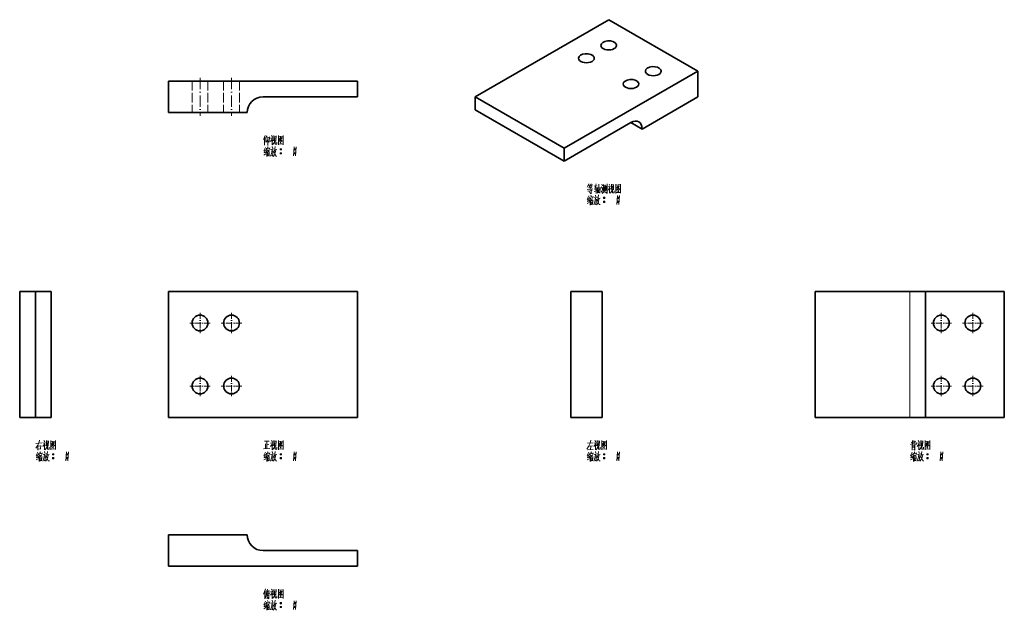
# Model space of a CAD drawing. Extents: x 133 to 445, y 67 to 255.
import ezdxf

# ---------------------------------------------------------------- set-up
doc = ezdxf.new("R2010")
doc.units = 0
doc.linetypes.add('DASHDOT', pattern=[18.5, 12, -3, 0.5, -3])
doc.linetypes.add('DASHED', pattern=[15, 12, -3])

msp = doc.modelspace()

# ---------------------------------------------------------------- linework, layer by layer
at = {"color": 7, "lineweight": 35}
for p, q in [((319.71, 254.79), (277.28, 230.3)), ((347.99, 238.46), (319.71, 254.79)), ((305.57, 213.97), (347.99, 238.46)), ((180, 235.3), (240, 235.3)), ((210, 230.3), (240, 230.3)), ((277.28, 230.3), (305.57, 213.97)), ((330.31, 220.09), (347.99, 230.3)), ((180, 225.3), (205, 225.3)), ((277.28, 226.22), (305.57, 209.89)), ((305.57, 209.89), (326.78, 222.13)), ((132.76, 128.5), (132.76, 168.5)), ((137.76, 128.5), (137.76, 168.5)), ((142.76, 168.5), (142.76, 128.5)), ((180, 168.5), (180, 128.5)), ((240, 168.5), (180, 168.5)), ((240, 128.5), (240, 168.5)), ((307.64, 168.5), (307.64, 128.5)), ((317.64, 168.5), (317.64, 128.5)), ((385.27, 128.5), (385.27, 168.5)), ((385.27, 168.5), (415.27, 168.5)), ((420.27, 168.5), (445.27, 168.5)), ((420.27, 168.5), (420.27, 128.5)), ((445.27, 168.5), (445.27, 128.5)), ((180, 128.5), (240, 128.5)), ((415.27, 128.5), (385.27, 128.5)), ((445.27, 128.5), (420.27, 128.5)), ((205, 91.26), (180, 91.26)), ((240, 86.26), (210, 86.26)), ((240, 81.26), (180, 81.26))]:
    msp.add_line(p, q, dxfattribs=at)
at = {"color": 7, "lineweight": 35, "ltscale": 0.204124}
msp.add_line((347.99, 230.3), (347.99, 238.46), dxfattribs=at)
at = {"color": 7, "lineweight": 35, "ltscale": 0.25}
for p, q in [((180, 225.3), (180, 235.3)), ((307.64, 168.5), (317.64, 168.5)), ((307.64, 128.5), (317.64, 128.5)), ((180, 91.26), (180, 81.26))]:
    msp.add_line(p, q, dxfattribs=at)
at = {"color": 7, "linetype": 'DASHED', "lineweight": 13, "ltscale": 0.25}
for p, q in [((187.5, 235.3), (187.5, 225.3)), ((187.5, 235.3), (187.5, 225.3)), ((192.5, 235.3), (192.5, 225.3)), ((192.5, 235.3), (192.5, 225.3)), ((197.5, 235.3), (197.5, 225.3)), ((197.5, 235.3), (197.5, 225.3)), ((202.5, 235.3), (202.5, 225.3)), ((202.5, 235.3), (202.5, 225.3))]:
    msp.add_line(p, q, dxfattribs=at)
at = {"color": 7, "linetype": 'DASHDOT', "lineweight": 13, "ltscale": 0.300015}
for p, q in [((190, 236.3), (190, 224.3)), ((200, 236.3), (200, 224.3))]:
    msp.add_line(p, q, dxfattribs=at)
at = {"color": 7, "lineweight": 35, "ltscale": 0.125}
for p, q in [((240, 230.3), (240, 235.3)), ((137.76, 168.5), (132.76, 168.5)), ((142.76, 168.5), (137.76, 168.5)), ((420.27, 168.5), (415.27, 168.5)), ((137.76, 128.5), (132.76, 128.5)), ((137.76, 128.5), (142.76, 128.5)), ((415.27, 128.5), (420.27, 128.5)), ((240, 86.26), (240, 81.26))]:
    msp.add_line(p, q, dxfattribs=at)
at = {"color": 7, "lineweight": 35, "ltscale": 0.102062}
for p, q in [((277.28, 226.22), (277.28, 230.3)), ((330.31, 220.09), (326.78, 222.13)), ((305.57, 209.89), (305.57, 213.97))]:
    msp.add_line(p, q, dxfattribs=at)
at = {"color": 7, "lineweight": 13}
msp.add_line((415.27, 168.5), (415.27, 128.5), dxfattribs=at)
at = {"color": 7, "linetype": 'DASHDOT', "lineweight": 13, "ltscale": 0.1625}
for p, q in [((190, 161.75), (190, 155.25)), ((200, 161.75), (200, 155.25)), ((425.27, 161.75), (425.27, 155.25)), ((435.27, 161.75), (435.27, 155.25)), ((193.25, 158.5), (186.75, 158.5)), ((203.25, 158.5), (196.75, 158.5)), ((428.52, 158.5), (422.02, 158.5)), ((438.52, 158.5), (432.02, 158.5)), ((190, 141.75), (190, 135.25)), ((200, 141.75), (200, 135.25)), ((425.27, 141.75), (425.27, 135.25)), ((435.27, 141.75), (435.27, 135.25)), ((193.25, 138.5), (186.75, 138.5)), ((203.25, 138.5), (196.75, 138.5)), ((428.52, 138.5), (422.02, 138.5)), ((438.52, 138.5), (432.02, 138.5))]:
    msp.add_line(p, q, dxfattribs=at)
at = {"color": 7, "lineweight": 13}
for points in [[(210.7, 218.05), (210.1, 216.76)], [(210.49, 215.01), (210.49, 216.23), (210.49, 217.49)], [(210.91, 217.35), (211.33, 217.88)], [(210.91, 217.49), (210.91, 215.92)], [(210.91, 215.92), (211.43, 216.44)], [(211.47, 217.53), (211.47, 216.23), (211.47, 214.9)], [(211.47, 217.32), (211.99, 217.39)], [(211.96, 215.92), (211.68, 216.27)], [(211.96, 215.92), (212.07, 217.63)], [(213.04, 217.35), (212.87, 216.86), (212.38, 216.13)], [(212.41, 217.14), (212.98, 217.21)], [(212.7, 218.02), (212.98, 217.6)], [(212.87, 216.86), (212.87, 215.08)], [(212.87, 216.69), (213.18, 216.37)], [(213.26, 215.36), (213.5, 215.71)], [(213.46, 217.98), (213.46, 216.3)], [(214.13, 217.81), (213.46, 217.74)], [(213.68, 216.34), (213.5, 215.71)], [(213.78, 217.39), (213.68, 216.34)], [(213.82, 215.36), (213.82, 216.44)], [(214.06, 216.23), (214.13, 217.91)], [(214.38, 215.88), (214.38, 215.25)], [(214.9, 218.02), (214.9, 216.55), (214.9, 215.04)], [(214.9, 217.98), (214.9, 216.58), (214.9, 215.18)], [(216.37, 217.84), (214.9, 217.7)], [(214.97, 216.09), (215.46, 216.51)], [(215.67, 217.56), (215.11, 216.76)], [(215.43, 217), (216.12, 216.27)], [(215.43, 215.92), (215.77, 215.53)], [(215.46, 217.21), (215.91, 217.28)], [(215.46, 216.51), (215.67, 216.79)], [(215.53, 216.3), (215.77, 216.02)], [(215.67, 216.79), (216.02, 217.42)], [(216.12, 216.27), (216.3, 216.3)], [(216.34, 215.22), (216.34, 216.58), (216.37, 217.98)], [(210.66, 213.26), (210.24, 213.12)], [(210.74, 214.27), (210.28, 213.19)], [(210.32, 212.49), (210.84, 212.66)], [(210.8, 213.5), (210.35, 212.49)], [(211.12, 212.98), (210.8, 212.49)], [(211.05, 213.96), (210.95, 213.4)], [(211.05, 213.82), (212.1, 213.96)], [(211.29, 213.54), (211.12, 212.98)], [(211.15, 213.05), (211.15, 211.33)], [(211.37, 213.26), (212.07, 213.36)], [(211.43, 214.45), (211.61, 214.06)], [(211.43, 212.84), (211.47, 211.44)], [(211.43, 212.73), (211.96, 212.8)], [(211.68, 213.29), (211.61, 212.73)], [(211.99, 212.91), (211.93, 211.51)], [(212.13, 214.06), (211.99, 213.61)], [(212.9, 213.68), (212.8, 212.77), (212.7, 212.35), (212.38, 211.47)], [(212.41, 213.61), (213.46, 213.75)], [(213.22, 213.19), (213.12, 212.35), (212.98, 211.51), (212.76, 211.79)], [(212.84, 213.01), (213.22, 213.08)], [(212.9, 214.52), (213.01, 213.96)], [(212.98, 215.08), (213.26, 215.36)], [(213.6, 213.19), (213.43, 212.63)], [(213.54, 212.94), (214.1, 211.51)], [(213.74, 213.82), (213.6, 213.19)], [(213.88, 212.56), (213.6, 211.93)], [(213.68, 213.43), (214.38, 213.57)], [(213.82, 214.55), (213.74, 213.82)], [(213.96, 215.25), (213.82, 215.36)], [(214.1, 213.5), (213.88, 212.56)], [(214.38, 215.25), (213.96, 215.25)], [(214.9, 215.29), (216.26, 215.39)], [(215.43, 213.64), (215.81, 213.64)], [(215.46, 213.75), (215.77, 213.75)], [(215.46, 213.5), (215.77, 213.5)], [(216.34, 215.11), (216.34, 215.22), (216.26, 215.39)], [(219.87, 214.38), (219.76, 212.98), (219.66, 211.58)], [(219.87, 213.64), (220.26, 213.64)], [(219.9, 213.75), (220.22, 213.75)], [(219.9, 213.5), (220.22, 213.5)], [(220.46, 214.38), (220.36, 212.98), (220.26, 211.58)], [(210.21, 211.82), (210.91, 212.21)], [(211.47, 212.17), (211.85, 212.24)], [(211.93, 211.68), (211.51, 211.61)], [(213.6, 211.93), (213.22, 211.4)], [(214.1, 211.51), (214.41, 211.51)], [(215.43, 212.38), (215.81, 212.38)], [(215.46, 212.49), (215.77, 212.49)], [(215.46, 212.24), (215.77, 212.24)], [(219.87, 212.38), (220.26, 212.38)], [(219.9, 212.49), (220.22, 212.49)], [(219.9, 212.24), (220.22, 212.24)], [(313.44, 202.68), (312.92, 201.59)], [(314.7, 201.14), (312.92, 200.89)], [(313.09, 200.4), (314.46, 200.58)], [(313.23, 202.22), (313.83, 202.33)], [(313.34, 201.38), (314.35, 201.52)], [(313.58, 201.73), (313.37, 202.22)], [(313.48, 200.4), (313.62, 199.91)], [(314.11, 202.68), (313.76, 201.7)], [(313.83, 201.03), (313.83, 201.73)], [(313.97, 202.22), (314.63, 202.33)], [(314.11, 202.22), (314.32, 201.77)], [(314.11, 200.96), (314.11, 199.56)], [(316, 200.54), (315.05, 200.23)], [(315.12, 201.94), (316.07, 202.05)], [(315.26, 200.93), (315.96, 201.03)], [(315.75, 202.68), (315.33, 200.96)], [(315.68, 201.59), (315.68, 199.6)], [(316.14, 199.77), (316.14, 201.56)], [(316.14, 201.35), (316.94, 201.45)], [(316.28, 200.68), (316.8, 200.75)], [(316.59, 202.61), (316.56, 201.28), (316.52, 199.95)], [(316.98, 201.52), (316.91, 199.77)], [(317.36, 201.73), (317.64, 201.35)], [(317.57, 199.91), (317.36, 200.33)], [(317.54, 202.57), (317.78, 202.08)], [(317.85, 201.49), (317.57, 199.91)], [(317.68, 199.6), (318.1, 200.09)], [(318.06, 200.47), (318.06, 202.43)], [(318.06, 202.19), (318.62, 202.26)], [(318.1, 200.09), (318.27, 200.72)], [(318.34, 201.84), (318.27, 200.72)], [(318.69, 199.84), (318.34, 200.37)], [(318.62, 202.4), (318.62, 200.51)], [(319.18, 199.6), (318.87, 200.05)], [(318.9, 200.58), (318.9, 202.08)], [(319.18, 202.68), (319.18, 201.14), (319.18, 199.6)], [(320.16, 201.94), (319.99, 201.45), (319.5, 200.72)], [(319.53, 201.73), (320.09, 201.8)], [(319.81, 202.61), (320.09, 202.19)], [(319.99, 201.45), (319.99, 199.67)], [(319.99, 201.28), (320.3, 200.96)], [(320.37, 199.95), (320.62, 200.3)], [(320.58, 202.57), (320.58, 200.89)], [(321.25, 202.4), (320.58, 202.33)], [(320.79, 200.93), (320.62, 200.3)], [(320.9, 201.98), (320.79, 200.93)], [(320.93, 199.95), (320.93, 201.03)], [(321.18, 200.82), (321.25, 202.5)], [(321.49, 200.47), (321.49, 199.84)], [(322.02, 202.61), (322.02, 201.14), (322.02, 199.63)], [(322.02, 202.57), (322.02, 201.17), (322.02, 199.77)], [(323.49, 202.43), (322.02, 202.29)], [(322.09, 200.68), (322.58, 201.1)], [(322.79, 202.15), (322.23, 201.35)], [(322.54, 201.59), (323.24, 200.86)], [(322.54, 200.51), (322.89, 200.12)], [(322.58, 201.8), (323.03, 201.87)], [(322.58, 201.1), (322.79, 201.38)], [(322.65, 200.89), (322.89, 200.61)], [(322.79, 201.38), (323.14, 202.01)], [(323.24, 200.86), (323.42, 200.89)], [(323.45, 199.81), (323.45, 201.17), (323.49, 202.57)], [(313.3, 197.85), (312.88, 197.71)], [(313.37, 198.86), (312.92, 197.78)], [(312.95, 197.08), (313.48, 197.25)], [(313.44, 198.09), (312.99, 197.08)], [(313.76, 197.57), (313.44, 197.08)], [(313.69, 198.55), (313.58, 197.99)], [(313.69, 198.41), (314.74, 198.55)], [(313.93, 198.13), (313.76, 197.57)], [(314.11, 199.6), (314.11, 199.56), (313.79, 199.84)], [(313.79, 197.64), (313.79, 195.92)], [(314, 197.85), (314.7, 197.95)], [(314.07, 199.04), (314.25, 198.65)], [(314.07, 197.43), (314.11, 196.03)], [(314.07, 197.32), (314.6, 197.39)], [(314.32, 197.88), (314.25, 197.32)], [(314.63, 197.5), (314.56, 196.1)], [(314.77, 198.65), (314.63, 198.2)], [(315.54, 198.27), (315.44, 197.36), (315.33, 196.94), (315.02, 196.06)], [(315.05, 198.2), (316.1, 198.34)], [(315.86, 197.78), (315.75, 196.94), (315.61, 196.1), (315.4, 196.38)], [(315.47, 197.6), (315.86, 197.67)], [(315.54, 199.11), (315.65, 198.55)], [(316.24, 197.78), (316.07, 197.22)], [(316.14, 199.91), (316.91, 199.98)], [(316.17, 197.53), (316.73, 196.1)], [(316.38, 198.41), (316.24, 197.78)], [(316.52, 197.15), (316.24, 196.52)], [(316.31, 198.02), (317.01, 198.16)], [(316.45, 199.14), (316.38, 198.41)], [(316.73, 198.09), (316.52, 197.15)], [(318.06, 198.23), (318.45, 198.23)], [(318.06, 196.97), (318.45, 196.97)], [(318.1, 198.34), (318.41, 198.34)], [(318.1, 198.09), (318.41, 198.09)], [(318.1, 197.08), (318.41, 197.08)], [(320.09, 199.67), (320.37, 199.95)], [(321.07, 199.84), (320.93, 199.95)], [(321.49, 199.84), (321.07, 199.84)], [(322.02, 199.88), (323.38, 199.98)], [(322.51, 198.97), (322.4, 197.57), (322.3, 196.17)], [(322.51, 198.23), (322.89, 198.23)], [(322.51, 196.97), (322.89, 196.97)], [(322.54, 198.34), (322.86, 198.34)], [(322.54, 198.09), (322.86, 198.09)], [(322.54, 197.08), (322.86, 197.08)], [(323.1, 198.97), (323, 197.57), (322.89, 196.17)], [(323.45, 199.7), (323.45, 199.81), (323.38, 199.98)], [(312.85, 196.41), (313.55, 196.8)], [(314.11, 196.76), (314.49, 196.83)], [(314.56, 196.27), (314.14, 196.2)], [(316.24, 196.52), (315.86, 195.99)], [(316.73, 196.1), (317.05, 196.1)], [(318.1, 196.83), (318.41, 196.83)], [(322.54, 196.83), (322.86, 196.83)], [(137.9, 118.74), (138.49, 119.68)], [(137.93, 120.28), (139.89, 120.49)], [(138.49, 119.68), (138.81, 120.35)], [(138.56, 119.75), (138.56, 118.18)], [(138.56, 119.43), (139.47, 119.54)], [(139.09, 121.32), (138.81, 120.35)], [(139.51, 119.64), (139.4, 118.56)], [(140.8, 120.56), (140.63, 120.07), (140.14, 119.33)], [(140.17, 120.35), (140.74, 120.42)], [(140.46, 121.22), (140.74, 120.8)], [(140.63, 120.07), (140.63, 118.28)], [(140.63, 119.89), (140.94, 119.57)], [(141.01, 118.56), (141.26, 118.91)], [(141.22, 121.18), (141.22, 119.5)], [(141.89, 121.01), (141.22, 120.94)], [(141.43, 119.54), (141.26, 118.91)], [(141.54, 120.59), (141.43, 119.54)], [(141.57, 118.56), (141.57, 119.64)], [(141.82, 119.43), (141.89, 121.11)], [(142.13, 119.08), (142.13, 118.46)], [(142.66, 121.22), (142.66, 119.75), (142.66, 118.25)], [(142.66, 121.18), (142.66, 119.79), (142.66, 118.39)], [(144.13, 121.04), (142.66, 120.9)], [(142.73, 119.29), (143.22, 119.71)], [(143.43, 120.76), (142.87, 119.96)], [(143.18, 120.21), (143.88, 119.47)], [(143.18, 119.12), (143.53, 118.74)], [(143.22, 120.42), (143.67, 120.49)], [(143.22, 119.71), (143.43, 120)], [(143.29, 119.5), (143.53, 119.22)], [(143.43, 120), (143.78, 120.62)], [(143.88, 119.47), (144.06, 119.5)], [(144.1, 118.42), (144.1, 119.79), (144.13, 121.18)], [(210.46, 120.94), (211.96, 121.01)], [(210.74, 120.14), (210.74, 118.56)], [(211.23, 120.94), (211.23, 119.79), (211.23, 118.6)], [(211.23, 119.82), (211.85, 119.89)], [(213.04, 120.56), (212.87, 120.07), (212.38, 119.33)], [(212.41, 120.35), (212.98, 120.42)], [(212.7, 121.22), (212.98, 120.8)], [(212.87, 120.07), (212.87, 118.28)], [(212.87, 119.89), (213.18, 119.57)], [(213.26, 118.56), (213.5, 118.91)], [(213.46, 121.18), (213.46, 119.5)], [(214.13, 121.01), (213.46, 120.94)], [(213.68, 119.54), (213.5, 118.91)], [(213.78, 120.59), (213.68, 119.54)], [(213.82, 118.56), (213.82, 119.64)], [(214.06, 119.43), (214.13, 121.11)], [(214.38, 119.08), (214.38, 118.46)], [(214.9, 121.22), (214.9, 119.75), (214.9, 118.25)], [(214.9, 121.18), (214.9, 119.79), (214.9, 118.39)], [(216.37, 121.04), (214.9, 120.9)], [(214.97, 119.29), (215.46, 119.71)], [(215.67, 120.76), (215.11, 119.96)], [(215.43, 120.21), (216.12, 119.47)], [(215.43, 119.12), (215.77, 118.74)], [(215.46, 120.42), (215.91, 120.49)], [(215.46, 119.71), (215.67, 120)], [(215.53, 119.5), (215.77, 119.22)], [(215.67, 120), (216.02, 120.62)], [(216.12, 119.47), (216.3, 119.5)], [(216.34, 118.42), (216.34, 119.79), (216.37, 121.18)], [(313.34, 119.33), (312.78, 118.46)], [(312.99, 120.31), (314.81, 120.45)], [(313.79, 120.38), (313.34, 119.33)], [(313.48, 119.4), (314.56, 119.5)], [(314, 121.32), (313.79, 120.38)], [(314, 119.43), (313.97, 118.25)], [(315.68, 120.56), (315.51, 120.07), (315.02, 119.33)], [(315.05, 120.35), (315.61, 120.42)], [(315.33, 121.22), (315.61, 120.8)], [(315.51, 120.07), (315.51, 118.28)], [(315.51, 119.89), (315.82, 119.57)], [(315.89, 118.56), (316.14, 118.91)], [(316.1, 121.18), (316.1, 119.5)], [(316.77, 121.01), (316.1, 120.94)], [(316.31, 119.54), (316.14, 118.91)], [(316.42, 120.59), (316.31, 119.54)], [(316.45, 118.56), (316.45, 119.64)], [(316.7, 119.43), (316.77, 121.11)], [(317.01, 119.08), (317.01, 118.46)], [(317.54, 121.22), (317.54, 119.75), (317.54, 118.25)], [(317.54, 121.18), (317.54, 119.79), (317.54, 118.39)], [(319.01, 121.04), (317.54, 120.9)], [(317.61, 119.29), (318.1, 119.71)], [(318.31, 120.76), (317.75, 119.96)], [(318.06, 120.21), (318.76, 119.47)], [(318.06, 119.12), (318.41, 118.74)], [(318.1, 120.42), (318.55, 120.49)], [(318.1, 119.71), (318.31, 120)], [(318.17, 119.5), (318.41, 119.22)], [(318.31, 120), (318.66, 120.62)], [(318.76, 119.47), (318.94, 119.5)], [(318.97, 118.42), (318.97, 119.79), (319.01, 121.18)], [(415.45, 119.96), (416.18, 120.24)], [(415.66, 120.62), (416.18, 120.76)], [(416.01, 119.79), (416.01, 118.14)], [(416.01, 119.61), (416.85, 119.68)], [(416.01, 119.19), (416.67, 119.26)], [(416.01, 118.88), (416.67, 118.94)], [(416.18, 121.22), (416.18, 119.89)], [(416.57, 121.22), (416.57, 120.14)], [(417.13, 120.94), (416.57, 120.42)], [(416.57, 120.14), (416.67, 120)], [(416.67, 120), (417.37, 120.03)], [(416.85, 119.75), (416.85, 118.18)], [(417.37, 120.03), (417.34, 120.52)], [(418.32, 120.56), (418.14, 120.07), (417.65, 119.33)], [(417.69, 120.35), (418.25, 120.42)], [(417.97, 121.22), (418.25, 120.8)], [(418.14, 120.07), (418.14, 118.28)], [(418.14, 119.89), (418.46, 119.57)], [(418.53, 118.56), (418.77, 118.91)], [(418.74, 121.18), (418.74, 119.5)], [(419.4, 121.01), (418.74, 120.94)], [(418.95, 119.54), (418.77, 118.91)], [(419.05, 120.59), (418.95, 119.54)], [(419.09, 118.56), (419.09, 119.64)], [(419.33, 119.43), (419.4, 121.11)], [(419.65, 119.08), (419.65, 118.46)], [(420.17, 121.22), (420.17, 119.75), (420.17, 118.25)], [(420.17, 121.18), (420.17, 119.79), (420.17, 118.39)], [(421.64, 121.04), (420.17, 120.9)], [(420.24, 119.29), (420.73, 119.71)], [(420.94, 120.76), (420.38, 119.96)], [(420.7, 120.21), (421.4, 119.47)], [(420.7, 119.12), (421.05, 118.74)], [(420.73, 120.42), (421.19, 120.49)], [(420.73, 119.71), (420.94, 120)], [(420.8, 119.5), (421.05, 119.22)], [(420.94, 120), (421.29, 120.62)], [(421.4, 119.47), (421.57, 119.5)], [(421.61, 118.42), (421.61, 119.79), (421.64, 121.18)], [(138.42, 116.46), (138, 116.32)], [(138.49, 117.47), (138.04, 116.39)], [(138.07, 115.69), (138.6, 115.86)], [(138.56, 116.71), (138.11, 115.69)], [(139.47, 118.56), (138.56, 118.46)], [(138.88, 116.18), (138.56, 115.69)], [(138.81, 117.16), (138.71, 116.6)], [(138.81, 117.02), (139.86, 117.16)], [(139.05, 116.74), (138.88, 116.18)], [(138.91, 116.25), (138.91, 114.54)], [(139.12, 116.46), (139.82, 116.57)], [(139.19, 117.65), (139.37, 117.26)], [(139.19, 116.04), (139.23, 114.64)], [(139.19, 115.93), (139.72, 116)], [(139.44, 116.5), (139.37, 115.93)], [(139.75, 116.11), (139.68, 114.71)], [(139.89, 117.26), (139.75, 116.81)], [(140.66, 116.88), (140.56, 115.97), (140.46, 115.55), (140.14, 114.68)], [(140.17, 116.81), (141.22, 116.95)], [(140.98, 116.39), (140.88, 115.55), (140.74, 114.71), (140.52, 114.99)], [(140.6, 116.22), (140.98, 116.29)], [(140.66, 117.72), (140.77, 117.16)], [(140.74, 118.28), (141.01, 118.56)], [(141.36, 116.39), (141.19, 115.83)], [(141.29, 116.14), (141.85, 114.71)], [(141.5, 117.02), (141.36, 116.39)], [(141.64, 115.76), (141.36, 115.13)], [(141.43, 116.64), (142.13, 116.78)], [(141.57, 117.75), (141.5, 117.02)], [(141.71, 118.46), (141.57, 118.56)], [(141.85, 116.71), (141.64, 115.76)], [(142.13, 118.46), (141.71, 118.46)], [(142.66, 118.49), (144.02, 118.6)], [(143.18, 116.85), (143.57, 116.85)], [(143.22, 116.95), (143.53, 116.95)], [(143.22, 116.71), (143.53, 116.71)], [(143.22, 115.69), (143.53, 115.69)], [(144.1, 118.32), (144.1, 118.42), (144.02, 118.6)], [(147.63, 117.58), (147.52, 116.18), (147.42, 114.78)], [(147.63, 116.85), (148.01, 116.85)], [(147.66, 116.95), (147.98, 116.95)], [(147.66, 116.71), (147.98, 116.71)], [(147.66, 115.69), (147.98, 115.69)], [(148.22, 117.58), (148.12, 116.18), (148.01, 114.78)], [(210.18, 118.53), (212.13, 118.63)], [(210.66, 116.46), (210.24, 116.32)], [(210.74, 117.47), (210.28, 116.39)], [(210.32, 115.69), (210.84, 115.86)], [(210.8, 116.71), (210.35, 115.69)], [(211.12, 116.18), (210.8, 115.69)], [(211.05, 117.16), (210.95, 116.6)], [(211.05, 117.02), (212.1, 117.16)], [(211.29, 116.74), (211.12, 116.18)], [(211.15, 116.25), (211.15, 114.54)], [(211.37, 116.46), (212.07, 116.57)], [(211.43, 117.65), (211.61, 117.26)], [(211.43, 116.04), (211.47, 114.64)], [(211.43, 115.93), (211.96, 116)], [(211.68, 116.5), (211.61, 115.93)], [(211.99, 116.11), (211.93, 114.71)], [(212.13, 117.26), (211.99, 116.81)], [(212.9, 116.88), (212.8, 115.97), (212.7, 115.55), (212.38, 114.68)], [(212.41, 116.81), (213.46, 116.95)], [(213.22, 116.39), (213.12, 115.55), (212.98, 114.71), (212.76, 114.99)], [(212.84, 116.22), (213.22, 116.29)], [(212.9, 117.72), (213.01, 117.16)], [(212.98, 118.28), (213.26, 118.56)], [(213.6, 116.39), (213.43, 115.83)], [(213.54, 116.14), (214.1, 114.71)], [(213.74, 117.02), (213.6, 116.39)], [(213.88, 115.76), (213.6, 115.13)], [(213.68, 116.64), (214.38, 116.78)], [(213.82, 117.75), (213.74, 117.02)], [(213.96, 118.46), (213.82, 118.56)], [(214.1, 116.71), (213.88, 115.76)], [(214.38, 118.46), (213.96, 118.46)], [(214.9, 118.49), (216.26, 118.6)], [(215.43, 116.85), (215.81, 116.85)], [(215.46, 116.95), (215.77, 116.95)], [(215.46, 116.71), (215.77, 116.71)], [(215.46, 115.69), (215.77, 115.69)], [(216.34, 118.32), (216.34, 118.42), (216.26, 118.6)], [(219.87, 117.58), (219.76, 116.18), (219.66, 114.78)], [(219.87, 116.85), (220.26, 116.85)], [(219.9, 116.95), (220.22, 116.95)], [(219.9, 116.71), (220.22, 116.71)], [(219.9, 115.69), (220.22, 115.69)], [(220.46, 117.58), (220.36, 116.18), (220.26, 114.78)], [(313.3, 116.46), (312.88, 116.32)], [(313.37, 117.47), (312.92, 116.39)], [(312.95, 115.69), (313.48, 115.86)], [(313.44, 116.71), (312.99, 115.69)], [(313.09, 118.21), (314.81, 118.32)], [(313.76, 116.18), (313.44, 115.69)], [(313.69, 117.16), (313.58, 116.6)], [(313.69, 117.02), (314.74, 117.16)], [(313.93, 116.74), (313.76, 116.18)], [(313.79, 116.25), (313.79, 114.54)], [(314, 116.46), (314.7, 116.57)], [(314.07, 117.65), (314.25, 117.26)], [(314.07, 116.04), (314.11, 114.64)], [(314.07, 115.93), (314.6, 116)], [(314.32, 116.5), (314.25, 115.93)], [(314.63, 116.11), (314.56, 114.71)], [(314.77, 117.26), (314.63, 116.81)], [(315.54, 116.88), (315.44, 115.97), (315.33, 115.55), (315.02, 114.68)], [(315.05, 116.81), (316.1, 116.95)], [(315.86, 116.39), (315.75, 115.55), (315.61, 114.71), (315.4, 114.99)], [(315.47, 116.22), (315.86, 116.29)], [(315.54, 117.72), (315.65, 117.16)], [(315.61, 118.28), (315.89, 118.56)], [(316.24, 116.39), (316.07, 115.83)], [(316.17, 116.14), (316.73, 114.71)], [(316.38, 117.02), (316.24, 116.39)], [(316.52, 115.76), (316.24, 115.13)], [(316.31, 116.64), (317.01, 116.78)], [(316.45, 117.75), (316.38, 117.02)], [(316.59, 118.46), (316.45, 118.56)], [(316.73, 116.71), (316.52, 115.76)], [(317.01, 118.46), (316.59, 118.46)], [(317.54, 118.49), (318.9, 118.6)], [(318.06, 116.85), (318.45, 116.85)], [(318.1, 116.95), (318.41, 116.95)], [(318.1, 116.71), (318.41, 116.71)], [(318.1, 115.69), (318.41, 115.69)], [(318.97, 118.32), (318.97, 118.42), (318.9, 118.6)], [(322.51, 117.58), (322.4, 116.18), (322.3, 114.78)], [(322.51, 116.85), (322.89, 116.85)], [(322.54, 116.95), (322.86, 116.95)], [(322.54, 116.71), (322.86, 116.71)], [(322.54, 115.69), (322.86, 115.69)], [(323.1, 117.58), (323, 116.18), (322.89, 114.78)], [(415.94, 116.46), (415.52, 116.32)], [(416.01, 117.47), (415.55, 116.39)], [(415.59, 115.69), (416.11, 115.86)], [(416.08, 116.71), (415.62, 115.69)], [(416.39, 116.18), (416.08, 115.69)], [(416.32, 117.16), (416.22, 116.6)], [(416.32, 117.02), (417.37, 117.16)], [(416.57, 116.74), (416.39, 116.18)], [(416.43, 116.25), (416.43, 114.54)], [(416.85, 118.18), (416.57, 118.42)], [(416.64, 116.46), (417.34, 116.57)], [(416.71, 117.65), (416.88, 117.26)], [(416.71, 116.04), (416.74, 114.64)], [(416.71, 115.93), (417.23, 116)], [(416.95, 116.5), (416.88, 115.93)], [(417.27, 116.11), (417.2, 114.71)], [(417.41, 117.26), (417.27, 116.81)], [(418.18, 116.88), (418.07, 115.97), (417.97, 115.55), (417.65, 114.68)], [(417.69, 116.81), (418.74, 116.95)], [(418.49, 116.39), (418.39, 115.55), (418.25, 114.71), (418.04, 114.99)], [(418.11, 116.22), (418.49, 116.29)], [(418.18, 117.72), (418.28, 117.16)], [(418.25, 118.28), (418.53, 118.56)], [(418.88, 116.39), (418.7, 115.83)], [(418.81, 116.14), (419.37, 114.71)], [(419.02, 117.02), (418.88, 116.39)], [(419.16, 115.76), (418.88, 115.13)], [(418.95, 116.64), (419.65, 116.78)], [(419.09, 117.75), (419.02, 117.02)], [(419.23, 118.46), (419.09, 118.56)], [(419.37, 116.71), (419.16, 115.76)], [(419.65, 118.46), (419.23, 118.46)], [(420.17, 118.49), (421.54, 118.6)], [(420.7, 116.85), (421.08, 116.85)], [(420.73, 116.95), (421.05, 116.95)], [(420.73, 116.71), (421.05, 116.71)], [(420.73, 115.69), (421.05, 115.69)], [(421.61, 118.32), (421.61, 118.42), (421.54, 118.6)], [(425.14, 117.58), (425.04, 116.18), (424.93, 114.78)], [(425.14, 116.85), (425.53, 116.85)], [(425.18, 116.95), (425.49, 116.95)], [(425.18, 116.71), (425.49, 116.71)], [(425.18, 115.69), (425.49, 115.69)], [(425.74, 117.58), (425.63, 116.18), (425.53, 114.78)], [(137.97, 115.03), (138.67, 115.41)], [(139.23, 115.38), (139.61, 115.44)], [(139.68, 114.89), (139.26, 114.82)], [(141.36, 115.13), (140.98, 114.61)], [(141.85, 114.71), (142.17, 114.71)], [(143.18, 115.58), (143.57, 115.58)], [(143.22, 115.44), (143.53, 115.44)], [(147.63, 115.58), (148.01, 115.58)], [(147.66, 115.44), (147.98, 115.44)], [(210.21, 115.03), (210.91, 115.41)], [(211.47, 115.38), (211.85, 115.44)], [(211.93, 114.89), (211.51, 114.82)], [(213.6, 115.13), (213.22, 114.61)], [(214.1, 114.71), (214.41, 114.71)], [(215.43, 115.58), (215.81, 115.58)], [(215.46, 115.44), (215.77, 115.44)], [(219.87, 115.58), (220.26, 115.58)], [(219.9, 115.44), (220.22, 115.44)], [(312.85, 115.03), (313.55, 115.41)], [(314.11, 115.38), (314.49, 115.44)], [(314.56, 114.89), (314.14, 114.82)], [(316.24, 115.13), (315.86, 114.61)], [(316.73, 114.71), (317.05, 114.71)], [(318.06, 115.58), (318.45, 115.58)], [(318.1, 115.44), (318.41, 115.44)], [(322.51, 115.58), (322.89, 115.58)], [(322.54, 115.44), (322.86, 115.44)], [(415.48, 115.03), (416.18, 115.41)], [(416.74, 115.38), (417.13, 115.44)], [(417.2, 114.89), (416.78, 114.82)], [(418.88, 115.13), (418.49, 114.61)], [(419.37, 114.71), (419.68, 114.71)], [(420.7, 115.58), (421.08, 115.58)], [(420.73, 115.44), (421.05, 115.44)], [(425.14, 115.58), (425.53, 115.58)], [(425.18, 115.44), (425.49, 115.44)], [(210.8, 74.08), (210.1, 72.47)], [(210.56, 73.42), (210.56, 72.19), (210.56, 70.94)], [(210.95, 72.3), (210.84, 71.67)], [(210.98, 73.6), (210.95, 72.3)], [(210.98, 73.35), (212.1, 73.53)], [(211.26, 72.72), (211.01, 72.26)], [(211.37, 73.25), (211.26, 72.72)], [(211.26, 72.72), (211.26, 70.97)], [(211.37, 74.05), (211.57, 73.56)], [(211.37, 72.55), (212.17, 72.69)], [(211.43, 72.3), (211.57, 71.88)], [(211.82, 73.35), (211.82, 72.16), (211.82, 70.94)], [(213.04, 73.32), (212.87, 72.83), (212.38, 72.09)], [(212.41, 73.11), (212.98, 73.18)], [(212.7, 73.98), (212.98, 73.56)], [(212.87, 72.83), (212.87, 71.04)], [(212.87, 72.65), (213.18, 72.33)], [(213.46, 73.94), (213.46, 72.26)], [(214.13, 73.77), (213.46, 73.7)], [(213.68, 72.3), (213.5, 71.67)], [(213.78, 73.35), (213.68, 72.3)], [(213.82, 71.32), (213.82, 72.4)], [(214.06, 72.19), (214.13, 73.88)], [(214.9, 73.98), (214.9, 72.51), (214.9, 71.01)], [(214.9, 73.94), (214.9, 72.55), (214.9, 71.15)], [(216.37, 73.81), (214.9, 73.67)], [(214.97, 72.06), (215.46, 72.47)], [(215.67, 73.53), (215.11, 72.72)], [(215.43, 72.97), (216.12, 72.23)], [(215.43, 71.88), (215.77, 71.5)], [(215.46, 73.18), (215.91, 73.25)], [(215.46, 72.47), (215.67, 72.76)], [(215.53, 72.26), (215.77, 71.99)], [(215.67, 72.76), (216.02, 73.39)], [(216.12, 72.23), (216.3, 72.26)], [(216.34, 71.18), (216.34, 72.55), (216.37, 73.94)], [(210.66, 69.22), (210.24, 69.08)], [(210.74, 70.24), (210.28, 69.15)], [(210.8, 69.47), (210.35, 68.45)], [(210.84, 71.67), (210.66, 71.04)], [(211.12, 68.94), (210.8, 68.45)], [(211.05, 69.92), (210.95, 69.36)], [(211.05, 69.78), (212.1, 69.92)], [(211.29, 69.5), (211.12, 68.94)], [(211.15, 69.01), (211.15, 67.3)], [(211.37, 69.22), (212.07, 69.33)], [(211.43, 70.41), (211.61, 70.03)], [(211.43, 68.8), (211.47, 67.4)], [(211.43, 68.69), (211.96, 68.76)], [(211.82, 70.94), (211.54, 71.39)], [(211.68, 69.26), (211.61, 68.69)], [(211.99, 68.87), (211.93, 67.47)], [(212.13, 70.03), (211.99, 69.57)], [(212.9, 69.64), (212.8, 68.73), (212.7, 68.31), (212.38, 67.44)], [(212.41, 69.57), (213.46, 69.71)], [(213.22, 69.15), (213.12, 68.31), (212.98, 67.47), (212.76, 67.75)], [(212.84, 68.98), (213.22, 69.05)], [(212.9, 70.48), (213.01, 69.92)], [(212.98, 71.04), (213.26, 71.32)], [(213.26, 71.32), (213.5, 71.67)], [(213.6, 69.15), (213.43, 68.59)], [(213.54, 68.9), (214.1, 67.47)], [(213.74, 69.78), (213.6, 69.15)], [(213.68, 69.4), (214.38, 69.54)], [(213.82, 70.51), (213.74, 69.78)], [(213.96, 71.22), (213.82, 71.32)], [(214.1, 69.47), (213.88, 68.52)], [(214.38, 71.22), (213.96, 71.22)], [(214.38, 71.85), (214.38, 71.22)], [(214.9, 71.25), (216.26, 71.36)], [(215.43, 69.61), (215.81, 69.61)], [(215.46, 69.71), (215.77, 69.71)], [(215.46, 69.47), (215.77, 69.47)], [(216.34, 71.08), (216.34, 71.18), (216.26, 71.36)], [(219.87, 70.34), (219.76, 68.94), (219.66, 67.54)], [(219.87, 69.61), (220.26, 69.61)], [(219.9, 69.71), (220.22, 69.71)], [(219.9, 69.47), (220.22, 69.47)], [(220.46, 70.34), (220.36, 68.94), (220.26, 67.54)], [(210.21, 67.79), (210.91, 68.17)], [(210.32, 68.45), (210.84, 68.62)], [(211.47, 68.14), (211.85, 68.21)], [(211.93, 67.65), (211.51, 67.58)], [(213.6, 67.89), (213.22, 67.37)], [(213.88, 68.52), (213.6, 67.89)], [(214.1, 67.47), (214.41, 67.47)], [(215.43, 68.35), (215.81, 68.35)], [(215.46, 68.45), (215.77, 68.45)], [(215.46, 68.21), (215.77, 68.21)], [(219.87, 68.35), (220.26, 68.35)], [(219.9, 68.45), (220.22, 68.45)], [(219.9, 68.21), (220.22, 68.21)]]:
    msp.add_lwpolyline(points, dxfattribs=at)
for points in [[(215.53, 213.43), (215.71, 213.43), (215.81, 213.54), (215.81, 213.71), (215.71, 213.82), (215.53, 213.82), (215.43, 213.71), (215.43, 213.54)], [(215.53, 212.17), (215.71, 212.17), (215.81, 212.28), (215.81, 212.45), (215.71, 212.56), (215.53, 212.56), (215.43, 212.45), (215.43, 212.28)], [(219.98, 213.43), (220.15, 213.43), (220.26, 213.54), (220.26, 213.71), (220.15, 213.82), (219.98, 213.82), (219.87, 213.71), (219.87, 213.54)], [(219.98, 212.17), (220.15, 212.17), (220.26, 212.28), (220.26, 212.45), (220.15, 212.56), (219.98, 212.56), (219.87, 212.45), (219.87, 212.28)], [(318.17, 198.02), (318.34, 198.02), (318.45, 198.13), (318.45, 198.3), (318.34, 198.41), (318.17, 198.41), (318.06, 198.3), (318.06, 198.13)], [(318.17, 196.76), (318.34, 196.76), (318.45, 196.87), (318.45, 197.04), (318.34, 197.15), (318.17, 197.15), (318.06, 197.04), (318.06, 196.87)], [(322.61, 198.02), (322.79, 198.02), (322.89, 198.13), (322.89, 198.3), (322.79, 198.41), (322.61, 198.41), (322.51, 198.3), (322.51, 198.13)], [(322.61, 196.76), (322.79, 196.76), (322.89, 196.87), (322.89, 197.04), (322.79, 197.15), (322.61, 197.15), (322.51, 197.04), (322.51, 196.87)], [(143.29, 116.64), (143.46, 116.64), (143.57, 116.74), (143.57, 116.92), (143.46, 117.02), (143.29, 117.02), (143.18, 116.92), (143.18, 116.74)], [(143.29, 115.38), (143.46, 115.38), (143.57, 115.48), (143.57, 115.65), (143.46, 115.76), (143.29, 115.76), (143.18, 115.65), (143.18, 115.48)], [(147.74, 116.64), (147.91, 116.64), (148.01, 116.74), (148.01, 116.92), (147.91, 117.02), (147.74, 117.02), (147.63, 116.92), (147.63, 116.74)], [(147.74, 115.38), (147.91, 115.38), (148.01, 115.48), (148.01, 115.65), (147.91, 115.76), (147.74, 115.76), (147.63, 115.65), (147.63, 115.48)], [(215.53, 116.64), (215.71, 116.64), (215.81, 116.74), (215.81, 116.92), (215.71, 117.02), (215.53, 117.02), (215.43, 116.92), (215.43, 116.74)], [(215.53, 115.38), (215.71, 115.38), (215.81, 115.48), (215.81, 115.65), (215.71, 115.76), (215.53, 115.76), (215.43, 115.65), (215.43, 115.48)], [(219.98, 116.64), (220.15, 116.64), (220.26, 116.74), (220.26, 116.92), (220.15, 117.02), (219.98, 117.02), (219.87, 116.92), (219.87, 116.74)], [(219.98, 115.38), (220.15, 115.38), (220.26, 115.48), (220.26, 115.65), (220.15, 115.76), (219.98, 115.76), (219.87, 115.65), (219.87, 115.48)], [(318.17, 116.64), (318.34, 116.64), (318.45, 116.74), (318.45, 116.92), (318.34, 117.02), (318.17, 117.02), (318.06, 116.92), (318.06, 116.74)], [(318.17, 115.38), (318.34, 115.38), (318.45, 115.48), (318.45, 115.65), (318.34, 115.76), (318.17, 115.76), (318.06, 115.65), (318.06, 115.48)], [(322.61, 116.64), (322.79, 116.64), (322.89, 116.74), (322.89, 116.92), (322.79, 117.02), (322.61, 117.02), (322.51, 116.92), (322.51, 116.74)], [(322.61, 115.38), (322.79, 115.38), (322.89, 115.48), (322.89, 115.65), (322.79, 115.76), (322.61, 115.76), (322.51, 115.65), (322.51, 115.48)], [(420.8, 116.64), (420.98, 116.64), (421.08, 116.74), (421.08, 116.92), (420.98, 117.02), (420.8, 117.02), (420.7, 116.92), (420.7, 116.74)], [(420.8, 115.38), (420.98, 115.38), (421.08, 115.48), (421.08, 115.65), (420.98, 115.76), (420.8, 115.76), (420.7, 115.65), (420.7, 115.48)], [(425.25, 116.64), (425.42, 116.64), (425.53, 116.74), (425.53, 116.92), (425.42, 117.02), (425.25, 117.02), (425.14, 116.92), (425.14, 116.74)], [(425.25, 115.38), (425.42, 115.38), (425.53, 115.48), (425.53, 115.65), (425.42, 115.76), (425.25, 115.76), (425.14, 115.65), (425.14, 115.48)], [(215.53, 69.4), (215.71, 69.4), (215.81, 69.5), (215.81, 69.68), (215.71, 69.78), (215.53, 69.78), (215.43, 69.68), (215.43, 69.5)], [(219.98, 69.4), (220.15, 69.4), (220.26, 69.5), (220.26, 69.68), (220.15, 69.78), (219.98, 69.78), (219.87, 69.68), (219.87, 69.5)], [(215.53, 68.14), (215.71, 68.14), (215.81, 68.24), (215.81, 68.42), (215.71, 68.52), (215.53, 68.52), (215.43, 68.42), (215.43, 68.24)], [(219.98, 68.14), (220.15, 68.14), (220.26, 68.24), (220.26, 68.42), (220.15, 68.52), (219.98, 68.52), (219.87, 68.42), (219.87, 68.24)]]:
    msp.add_lwpolyline(points, close=True, dxfattribs=at)
at = {"color": 7, "lineweight": 35}
for centre in [(190, 158.5), (200, 158.5), (425.27, 158.5), (435.27, 158.5), (190, 138.5), (200, 138.5), (425.27, 138.5), (435.27, 138.5)]:
    msp.add_circle(centre, 2.5, dxfattribs=at)
for centre, start, end in [((210, 225.3), 90, 180), ((210, 91.26), 180, 270)]:
    msp.add_arc(centre, 5, start, end, dxfattribs=at)
for centre, major_axis, start_param, end_param in [((319.71, 246.63), (2.5, 0), 0.285398, 3.141564), ((319.71, 246.63), (2.5, 0), 6.283157, 6.568583), ((312.64, 242.55), (2.5, 0), 0.285398, 3.141564), ((319.71, 246.63), (2.5, 0), 3.141564, 6.283157), ((312.64, 242.55), (2.5, 0), 3.141564, 6.283157), ((312.64, 242.55), (2.5, 0), 6.283157, 6.568583), ((333.85, 238.46), (2.5, 0), 0.285398, 3.141564), ((333.85, 238.46), (2.5, 0), 3.141564, 6.283157), ((333.85, 238.46), (2.5, 0), 6.283157, 6.568583), ((326.78, 234.38), (2.5, 0), 0.285398, 3.141564), ((326.78, 234.38), (2.5, 0), 6.283157, 6.568583), ((326.78, 234.38), (2.5, 0), 3.141564, 6.283157), ((326.78, 218.05), (-2.5, -4.33), 3.141593, 3.926991), ((326.78, 218.05), (-2.5, -4.33), 2.356194, 3.141593)]:
    msp.add_ellipse(centre, major_axis=major_axis, ratio=0.57735, start_param=start_param, end_param=end_param, dxfattribs=at)

doc.saveas('drawing.dxf')
